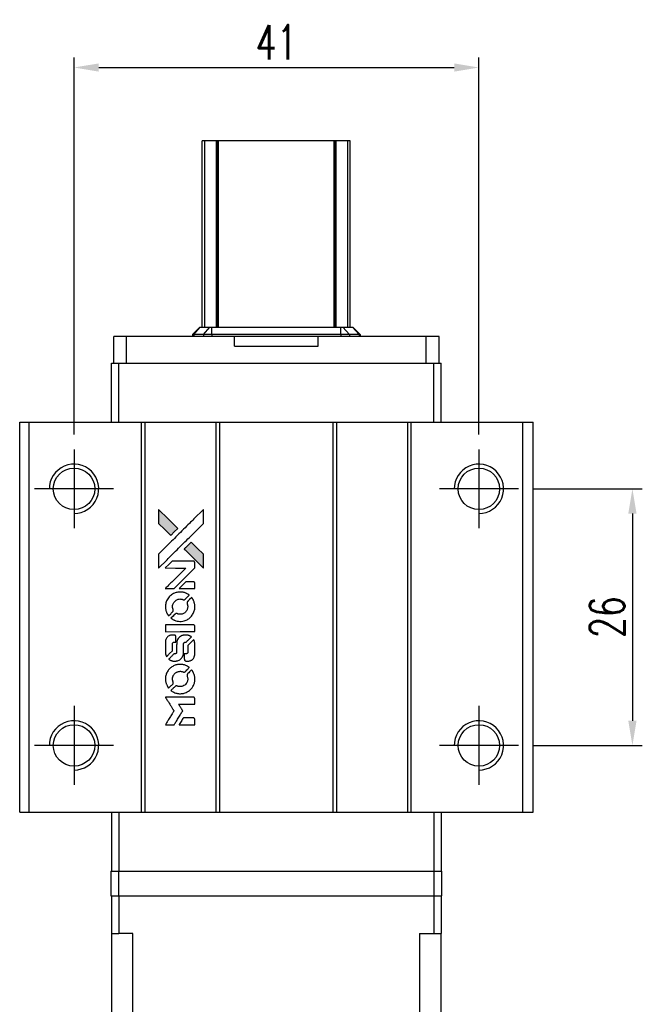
# Model space of a CAD drawing. Header units: millimetres. Extents: x 946 to 1193, y 6 to 211.
# Tile 2 of 3: x 966 to 1029, y 111 to 211. Entities that reach past the tile are written whole.
import ezdxf

# ---------------------------------------------------------------- set-up
doc = ezdxf.new("R2010")
doc.units = ezdxf.units.MM
doc.header["$LTSCALE"] = 0.1
doc.layers.get('0').update_dxf_attribs({"linetype": 'CONTINUOUS'})
doc.layers.get('Defpoints').update_dxf_attribs({"linetype": 'CONTINUOUS'})
doc.styles.add('DIM-7', font='SIMPLEX.shx', dxfattribs={"width": 0.7, "bigfont": 'chineset.shx'})
doc.dimstyles.new('CNS', dxfattribs={"dimtxt": 3.5, "dimasz": 2.5, "dimexe": 1, "dimexo": 1.5, "dimgap": 0.09, "dimtad": 0, "dimdsep": 46, "dimtxsty": 'DIM-7', "dimcen": 0.09, "dimclrd": 1, "dimclre": 1, "dimclrt": 4, "dimadec": 0, "dimazin": 0, "dimtfac": 1, "dimtix": 1, "dimtmove": 2, "dimatfit": 3, "dimfxl": 1, "dimtvp": 0.971429, "dimtolj": 1, "dimarcsym": 0})

# ---------------------------------------------------------------- blocks, each defined once
blk = doc.blocks.new('*D226')
at = {"color": 7, "lineweight": -2}
for p, q in [((971.579, 169.038), (971.579, 207.231)), ((1012.579, 169.038), (1012.579, 207.231)), ((974.079, 206.231), (1010.079, 206.231))]:
    blk.add_line(p, q, dxfattribs=at)
at = {"color": 7}
for points in [[(974.079, 206.647), (974.079, 205.814), (971.579, 206.231)], [(1010.079, 206.647), (1010.079, 205.814), (1012.579, 206.231)]]:
    blk.add_solid(points, dxfattribs=at)
at = {"layer": 'Defpoints', "color": 0}
for p in [(1012.579, 206.231), (971.579, 167.538), (1012.579, 167.538)]:
    blk.add_point(p, dxfattribs=at)
at = {"color": 7, "insert": (992.079, 208.781), "char_height": 3.5, "attachment_point": 5, "style": 'DIM-7'}
blk.add_mtext('\\A1;41', dxfattribs=at)
blk = doc.blocks.new('*D227')
at = {"color": 7, "lineweight": -2}
for p, q in [((1018.079, 163.538), (1029.127, 163.538)), ((1028.127, 161.038), (1028.127, 140.038)), ((1018.079, 137.538), (1029.127, 137.538))]:
    blk.add_line(p, q, dxfattribs=at)
at = {"color": 7}
for points in [[(1027.71, 161.038), (1028.544, 161.038), (1028.127, 163.538)], [(1027.71, 140.038), (1028.544, 140.038), (1028.127, 137.538)]]:
    blk.add_solid(points, dxfattribs=at)
at = {"layer": 'Defpoints', "color": 0}
for p in [(1016.579, 163.538), (1016.579, 137.538), (1028.127, 137.538)]:
    blk.add_point(p, dxfattribs=at)
at = {"color": 7, "insert": (1025.577, 150.538), "char_height": 3.5, "attachment_point": 5, "rotation": 90, "style": 'DIM-7'}
blk.add_mtext('\\A1;26', dxfattribs=at)

msp = doc.modelspace()

# ---------------------------------------------------------------- hatches: boundary and pattern name
at = {"linetype": 'Continuous'}
h = msp.add_hatch(color=256, dxfattribs=at)
h.dxf.hatch_style = 1
h.paths.add_polyline_path([(980.149, 161.446), (980.149, 160.741), (980.149, 160.036), (980.761, 159.429, 0.000288), (980.995, 159.197, 0.000479), (981.194, 159.001, 0.000013), (981.373, 158.823, 0.197177), (981.376, 158.822, 0.197497), (981.378, 158.823, 0.00004), (981.481, 158.925, 0.000834), (981.594, 159.037, 0.000506), (981.729, 159.171), (982.078, 159.52), (981.113, 160.483)])
h.paths.add_polyline_path([(983.448, 158.146), (983.098, 157.797, 0.000476), (982.964, 157.662, 0.000789), (982.851, 157.548, 0.000035), (982.749, 157.446, 0.19758), (982.748, 157.443, 0.198396), (982.749, 157.441, 0.000019), (982.888, 157.301, 0.000582), (983.042, 157.147, 0.000351), (983.225, 156.965, 0.000108), (983.999, 156.193, 0.000692), (984.392, 155.803, 0.000077), (984.664, 155.534, 0.197527), (984.674, 155.53, 0.410181), (984.678, 155.535, 0.000493), (984.68, 155.679, 0.002424), (984.682, 155.878, 0.000529), (984.682, 156.222), (984.682, 156.913), (984.065, 157.53)])

# ---------------------------------------------------------------- linework, layer by layer
at = {"color": 7, "linetype": 'Continuous', "lineweight": 25}
for p, q in [((984.81, 198.788), (984.559, 198.788)), ((984.559, 179.928), (984.559, 198.788)), ((984.559, 198.788), (984.559, 198.788)), ((984.559, 179.928), (984.559, 198.788)), ((985.999, 198.788), (984.81, 198.788)), ((984.81, 179.928), (984.81, 198.788)), ((986.084, 198.788), (985.999, 198.788)), ((985.999, 179.928), (985.999, 198.788)), ((986.209, 198.788), (986.084, 198.788)), ((986.084, 179.928), (986.084, 198.788)), ((986.209, 179.928), (986.209, 198.788)), ((997.909, 198.788), (986.209, 198.788)), ((998.033, 198.788), (997.909, 198.788)), ((997.909, 179.928), (997.909, 198.788)), ((998.119, 198.788), (998.033, 198.788)), ((998.033, 179.928), (998.033, 198.788)), ((999.307, 198.788), (998.119, 198.788)), ((998.119, 179.928), (998.119, 198.788)), ((999.307, 179.928), (999.307, 198.788)), ((999.559, 179.928), (999.559, 198.788)), ((999.559, 179.928), (999.559, 198.788)), ((983.569, 179.188), (984.309, 179.928)), ((983.696, 179.188), (984.342, 179.928)), ((984.309, 179.928), (984.342, 179.928)), ((984.342, 179.928), (985.323, 179.928)), ((984.677, 179.188), (985.323, 179.928)), ((985.323, 179.928), (985.55, 179.928)), ((985.55, 179.188), (985.55, 179.928)), ((985.55, 179.928), (998.588, 179.928)), ((998.588, 179.188), (998.588, 179.928)), ((998.588, 179.928), (998.815, 179.928)), ((999.46, 179.188), (998.815, 179.928)), ((998.815, 179.928), (999.795, 179.928)), ((1000.441, 179.188), (999.795, 179.928)), ((999.795, 179.928), (999.829, 179.928)), ((1000.569, 179.188), (999.829, 179.928)), ((975.594, 176.288), (975.594, 178.988)), ((976.895, 178.988), (975.594, 178.988)), ((976.895, 176.288), (976.895, 178.988)), ((987.819, 178.988), (976.895, 178.988)), ((983.696, 179.188), (983.569, 179.188)), ((983.569, 179.188), (983.569, 178.988)), ((984.677, 179.188), (983.696, 179.188)), ((983.696, 179.188), (983.696, 178.988)), ((985.55, 179.188), (984.677, 179.188)), ((984.677, 179.188), (984.677, 178.988)), ((998.588, 179.188), (985.55, 179.188)), ((985.55, 179.188), (985.55, 178.988)), ((987.819, 177.988), (987.819, 178.988)), ((996.319, 177.988), (996.319, 178.988)), ((1007.242, 178.988), (996.319, 178.988)), ((999.46, 179.188), (998.588, 179.188)), ((998.588, 179.188), (998.588, 178.988)), ((999.46, 179.188), (999.46, 178.988)), ((1000.441, 179.188), (999.46, 179.188)), ((1000.441, 179.188), (1000.441, 178.988)), ((1000.569, 179.188), (1000.441, 179.188)), ((1000.569, 179.188), (1000.569, 178.988)), ((1007.242, 176.288), (1007.242, 178.988)), ((1008.544, 178.988), (1007.242, 178.988)), ((1008.544, 176.288), (1008.544, 178.988)), ((987.819, 177.988), (996.319, 177.988)), ((975.359, 170.288), (975.359, 176.288)), ((975.359, 176.288), (976.117, 176.288)), ((976.117, 170.288), (976.117, 176.288)), ((976.117, 176.288), (1008, 176.288)), ((1008, 170.288), (1008, 176.288)), ((1008, 176.288), (1008.759, 176.288)), ((1008.759, 170.288), (1008.759, 176.288)), ((966.079, 130.788), (966.079, 170.288)), ((966.079, 170.288), (967.029, 170.288)), ((967.029, 130.788), (967.029, 170.288)), ((967.029, 170.288), (978.429, 170.288)), ((978.429, 130.788), (978.429, 170.288)), ((978.429, 170.288), (978.779, 170.288)), ((978.779, 130.788), (978.779, 170.288)), ((978.779, 170.288), (985.979, 170.288)), ((985.979, 130.788), (985.979, 170.288)), ((985.979, 170.288), (986.329, 170.288)), ((986.329, 130.788), (986.329, 170.288)), ((986.329, 170.288), (997.829, 170.288)), ((997.829, 130.788), (997.829, 170.288)), ((997.829, 170.288), (998.179, 170.288)), ((998.179, 130.788), (998.179, 170.288)), ((998.179, 170.288), (1005.379, 170.288)), ((1005.379, 130.788), (1005.379, 170.288)), ((1005.379, 170.288), (1005.729, 170.288)), ((1005.729, 130.788), (1005.729, 170.288)), ((1005.729, 170.288), (1017.029, 170.288)), ((1017.029, 130.788), (1017.029, 170.288)), ((1017.029, 170.288), (1018.079, 170.288)), ((1018.079, 130.788), (1018.079, 170.288)), ((966.079, 130.788), (967.029, 130.788)), ((967.029, 130.788), (978.429, 130.788)), ((975.359, 130.788), (975.359, 124.788)), ((976.117, 130.788), (976.117, 124.788)), ((978.429, 130.788), (978.779, 130.788)), ((978.779, 130.788), (985.979, 130.788)), ((985.979, 130.788), (986.329, 130.788)), ((986.329, 130.788), (997.829, 130.788)), ((997.829, 130.788), (998.179, 130.788)), ((998.179, 130.788), (1005.379, 130.788)), ((1005.379, 130.788), (1005.729, 130.788)), ((1005.729, 130.788), (1017.029, 130.788)), ((1008, 130.788), (1008, 124.788)), ((1008.759, 130.788), (1008.759, 124.788)), ((1017.029, 130.788), (1018.079, 130.788)), ((975.315, 124.788), (975.315, 122.288)), ((975.315, 124.788), (976.099, 124.788)), ((976.099, 124.788), (976.099, 122.288)), ((976.099, 124.788), (1008.018, 124.788)), ((1008.018, 124.788), (1008.018, 122.288)), ((1008.018, 124.788), (1008.802, 124.788)), ((1008.802, 124.788), (1008.802, 122.288)), ((975.315, 122.288), (976.099, 122.288)), ((975.359, 122.288), (975.359, 118.488)), ((976.099, 122.288), (1008.018, 122.288)), ((976.117, 122.288), (976.117, 118.488)), ((1008, 122.288), (1008, 118.488)), ((1008.018, 122.288), (1008.802, 122.288)), ((1008.758, 122.288), (1008.758, 118.488)), ((975.359, 118.488), (976.117, 118.488)), ((975.359, 118.488), (975.359, 109.288)), ((977.539, 118.488), (976.117, 118.488)), ((977.539, 109.288), (977.539, 118.488)), ((1006.578, 118.488), (1008, 118.488)), ((1006.578, 118.488), (1006.578, 109.288)), ((1008, 118.488), (1008.758, 118.488)), ((1008.758, 109.288), (1008.758, 118.488))]:
    msp.add_line(p, q, dxfattribs=at)
for p, q in [((971.579, 167.538), (971.579, 159.538)), ((1012.579, 167.538), (1012.579, 159.538)), ((975.579, 163.538), (967.579, 163.538)), ((1016.579, 163.538), (1008.579, 163.538)), ((971.579, 141.538), (971.579, 133.538)), ((1012.579, 141.538), (1012.579, 133.538)), ((975.579, 137.538), (967.579, 137.538)), ((1016.579, 137.538), (1008.579, 137.538))]:
    msp.add_line(p, q)
for points in [[(980.761, 159.429, 0.000288), (980.995, 159.197, 0.000479), (981.194, 159.001, 0.000013), (981.373, 158.823, 0.197177), (981.376, 158.822, 0.197497), (981.378, 158.823, 0.00004), (981.481, 158.925, 0.000836), (981.595, 159.038, 0.000505), (981.729, 159.171), (982.078, 159.52), (981.113, 160.483), (980.149, 161.446), (980.149, 160.741), (980.149, 160.036)], [(980.997, 156.359, -0.000056), (981.419, 156.781, -0.000021), (982.012, 157.372, -0.000021), (982.658, 158.016, -0.000025), (983.263, 158.62), (984.682, 160.035), (984.68, 160.737), (984.679, 161.438), (983.726, 160.492, 0.000274), (983.269, 160.038, 0.000123), (982.668, 159.439, 0.000121), (982.034, 158.807, 0.000165), (981.462, 158.236), (980.149, 156.925), (980.149, 156.219), (980.149, 155.513)], [(983.225, 156.965, 0.000108), (983.999, 156.193, 0.000692), (984.392, 155.803, 0.000077), (984.664, 155.534, 0.197527), (984.674, 155.53, 0.410182), (984.678, 155.535, 0.000493), (984.68, 155.679, 0.002424), (984.682, 155.878, 0.000529), (984.682, 156.222), (984.682, 156.913), (984.065, 157.53), (983.448, 158.146), (983.098, 157.797, 0.000476), (982.964, 157.662, 0.000789), (982.851, 157.548, 0.000035), (982.749, 157.446, 0.19758), (982.748, 157.443, 0.198396), (982.749, 157.441, 0.000019), (982.888, 157.301, 0.000582), (983.042, 157.147, 0.000351)], [(981.272, 153.43), (981.723, 153.43), (982.766, 154.475), (983.809, 155.52), (983.807, 155.811, 0.0008), (983.806, 155.998, 0.010795), (983.803, 156.066, 0.030495), (983.799, 156.104, 0.080372), (983.79, 156.13, 0.03816), (983.774, 156.155, 0.041799), (983.755, 156.176, 0.042486), (983.733, 156.193, 0.042078), (983.708, 156.207, 0.099276), (983.673, 156.215, 0.003302), (983.528, 156.217, 0.002586), (983.274, 156.218, 0.000204), (982.599, 156.217), (981.518, 156.215), (981.172, 155.868), (980.825, 155.52), (981.864, 155.516), (982.903, 155.513), (981.875, 154.491, 0.000253), (981.48, 154.097, 0.000412), (981.146, 153.763, 0.000041), (980.846, 153.464, 0.041338), (980.834, 153.449), (980.821, 153.43)], [(983.022, 153.43), (983.809, 153.43), (983.807, 153.724), (983.805, 154.017), (983.784, 154.051, 0.03146), (983.773, 154.066, 0.026444), (983.76, 154.081, 0.026444), (983.745, 154.095, 0.031457), (983.729, 154.106), (983.695, 154.127), (983.306, 154.129), (982.916, 154.131), (982.576, 153.786, 0.000745), (982.445, 153.653, 0.001228), (982.335, 153.541, 0.000087), (982.237, 153.439, 0.195134), (982.235, 153.436, 0.412117), (982.238, 153.433, 0.000048), (982.467, 153.432, 0.00109), (982.721, 153.431, 0.000653)], [(980.843, 151.434, 0.023681), (980.862, 151.311, 0.022402), (980.893, 151.188, 0.021929), (980.935, 151.065, 0.020503), (980.989, 150.944, 0.013745), (981.025, 150.875, 0.009767), (981.07, 150.8, 0.009658), (981.114, 150.731, 0.027804), (981.148, 150.686), (981.162, 150.669), (981.38, 150.887, 0.002053), (981.485, 150.993, 0.006738), (981.553, 151.063, 0.007826), (981.598, 151.114, 0.063909), (981.615, 151.139, 0.061532), (981.629, 151.178, 0.068674), (981.632, 151.218, 0.052072), (981.625, 151.265, 0.019648), (981.605, 151.33, -0.018366), (981.58, 151.408, -0.0288), (981.565, 151.477, -0.029061), (981.558, 151.547, -0.019155), (981.558, 151.628, -0.053809), (981.584, 151.803, -0.058833), (981.646, 151.962, -0.058566), (981.744, 152.103, -0.052525), (981.875, 152.224, -0.044733), (981.987, 152.292, -0.040573), (982.112, 152.342, -0.041123), (982.242, 152.37, -0.04951), (982.367, 152.374, -0.017369), (982.425, 152.368, -0.024255), (982.477, 152.359, -0.023787), (982.528, 152.344, -0.015798), (982.585, 152.323, 0.010631), (982.622, 152.309, 0.033653), (982.647, 152.301, 0.037806), (982.671, 152.298, 0.016307), (982.703, 152.297, 0.068179), (982.766, 152.306, 0.095747), (982.817, 152.332, 0.033418), (982.884, 152.391, 0.002133), (983.069, 152.579, 0.001452), (983.172, 152.686, 0.012393), (983.217, 152.735, 0.020479), (983.24, 152.764, 0.344362), (983.24, 152.776, 0.074287), (983.214, 152.799, 0.005454), (983.134, 152.851, 0.008391), (983.049, 152.902, 0.017097), (982.981, 152.938, 0.027375), (982.84, 152.998, 0.02835), (982.695, 153.042, 0.027723), (982.543, 153.069, 0.023913), (982.381, 153.082, 0.027047), (982.187, 153.077, 0.031685), (982.004, 153.05, 0.032425), (981.83, 153.002, 0.031013), (981.661, 152.931, 0.037914), (981.462, 152.812, 0.040153), (981.286, 152.667, 0.039834), (981.135, 152.494, 0.036173), (981.007, 152.294, 0.040752), (980.921, 152.097, 0.035885), (980.864, 151.881, 0.035491), (980.837, 151.656, 0.037615)], [(981.45, 150.392, 0.018008), (981.514, 150.35, 0.009842), (981.595, 150.303, 0.009807), (981.68, 150.259, 0.015716), (981.754, 150.225, 0.048467), (982.02, 150.141, 0.045841), (982.301, 150.108, 0.046006), (982.584, 150.127, 0.049638), (982.85, 150.198, 0.064819), (983.197, 150.381, 0.06695), (983.48, 150.646, 0.066691), (983.685, 150.977, 0.063505), (983.8, 151.355, 0.03135), (983.81, 151.452, 0.010439), (983.813, 151.595, 0.010391), (983.81, 151.737, 0.032408), (983.799, 151.833, 0.015696), (983.776, 151.945, 0.018095), (983.747, 152.05, 0.018551), (983.711, 152.151, 0.018352), (983.668, 152.248, 0.015568), (983.634, 152.313, 0.009832), (983.59, 152.387, 0.009795), (983.546, 152.455, 0.023727), (983.509, 152.503), (983.493, 152.523), (983.277, 152.309, 0.001528), (983.155, 152.188, 0.010022), (983.095, 152.126, 0.019586), (983.061, 152.086, 0.061865), (983.042, 152.056, 0.055054), (983.028, 152.01, 0.061607), (983.024, 151.964, 0.048725), (983.032, 151.91, 0.020221), (983.052, 151.84, -0.017722), (983.074, 151.764, -0.02685), (983.088, 151.696, -0.02759), (983.094, 151.629, -0.020233), (983.093, 151.554, -0.04793), (983.072, 151.411, -0.048386), (983.025, 151.275, -0.047866), (982.951, 151.15, -0.044964), (982.854, 151.038, -0.04333), (982.737, 150.944, -0.050921), (982.613, 150.877, -0.051473), (982.478, 150.838, -0.0459), (982.333, 150.824, -0.019014), (982.262, 150.827, -0.024114), (982.198, 150.835, -0.025081), (982.137, 150.849, -0.023892), (982.076, 150.869, 0.008624), (982.028, 150.886, 0.026486), (981.995, 150.896, 0.035074), (981.967, 150.9, 0.02756), (981.936, 150.901, 0.087163), (981.886, 150.892, 0.073291), (981.839, 150.865, 0.028074), (981.772, 150.806, 0.002594), (981.616, 150.652), (981.395, 150.431)], [(982.32, 149.066), (983.805, 149.067), (983.805, 149.359), (983.805, 149.65), (983.788, 149.684, 0.071429), (983.767, 149.713, 0.054799), (983.738, 149.738, 0.053585), (983.703, 149.757, 0.060698), (983.666, 149.766, 0.033975), (983.605, 149.771, 0.000112), (982.85, 149.771, 0.000726), (982.111, 149.769, 0.001084), (981.464, 149.766), (980.835, 149.762), (980.835, 149.413), (980.835, 149.064)], [(980.84, 146.891, 0.018538), (980.846, 146.846, 0.010695), (980.856, 146.793, 0.01068), (980.869, 146.74, 0.017678), (980.881, 146.696, 0.013849), (980.9, 146.645, 0.011814), (980.922, 146.594, 0.004513), (980.944, 146.546, 0.290035), (980.951, 146.541, 0.196418), (980.955, 146.543, 0.000124), (981.042, 146.628, 0.001477), (981.139, 146.724, 0.000898), (981.253, 146.837), (981.549, 147.134), (981.551, 147.504, -0.001471), (981.553, 147.785, -0.028714), (981.559, 147.871, -0.097073), (981.575, 147.919, -0.084199), (981.609, 147.961, -0.042698), (981.635, 147.98, -0.053912), (981.663, 147.994, -0.051004), (981.694, 148.001, -0.032967), (981.731, 148.003, 0.00807), (981.75, 148.004, 0.003023), (981.776, 148.005, 0.002994), (981.805, 148.006, 0.003629), (981.832, 148.008), (981.896, 148.012), (981.896, 148.296, 0.001618), (981.895, 148.432, 0.005206), (981.894, 148.522, 0.00535), (981.892, 148.585, 0.060675), (981.887, 148.609, 0.048484), (981.882, 148.623, 0.02389), (981.872, 148.639, 0.022812), (981.861, 148.655, 0.02462), (981.847, 148.67, 0.061781), (981.812, 148.699, 0.080179), (981.773, 148.715, 0.048561), (981.718, 148.722, 0.010021), (981.619, 148.724, 0.016602), (981.487, 148.72, 0.031409), (981.381, 148.706, 0.036474), (981.289, 148.681, 0.03439), (981.2, 148.643, 0.065928), (981.059, 148.545, 0.069066), (980.951, 148.415, 0.065697), (980.879, 148.255, 0.051559), (980.843, 148.068, 0.020904), (980.838, 147.968, 0.000451), (980.837, 147.477, 0.000419), (980.836, 146.984, 0.022759)], [(981.225, 146.241, 0.023289), (981.296, 146.196, 0.026845), (981.367, 146.159, 0.026047), (981.444, 146.13, 0.019751), (981.531, 146.106, 0.013249), (981.58, 146.095, 0.025169), (981.62, 146.09, 0.016532), (981.67, 146.088, 0.002937), (981.764, 146.087, 0.003317), (981.848, 146.088, 0.011808), (981.901, 146.09, 0.01777), (981.942, 146.093, 0.021476), (981.979, 146.1, 0.04325), (982.137, 146.149, 0.045753), (982.281, 146.224, 0.04649), (982.406, 146.323, 0.047672), (982.51, 146.442, 0.025315), (982.543, 146.493, 0.015208), (982.578, 146.557, 0.01512), (982.608, 146.624, 0.022488), (982.631, 146.684, 0.027857), (982.655, 146.778, 0.034138), (982.667, 146.868, 0.014286), (982.671, 147.004, 0.00124), (982.672, 147.353, -0.00103), (982.673, 147.566, -0.002552), (982.674, 147.723, -0.001594), (982.676, 147.841, -0.047676), (982.68, 147.871, -0.085307), (982.7, 147.923, -0.097789), (982.737, 147.962, -0.085947), (982.789, 147.988, -0.051339), (982.858, 148.001, 0.014634), (982.881, 148.003, 0.015028), (982.904, 148.007, 0.014927), (982.924, 148.012, 0.059415), (982.936, 148.017, 0.070595), (982.961, 148.035, 0.00028), (983.21, 148.281, 0.000111), (983.465, 148.533, 0.200239), (983.469, 148.544, 0.268906), (983.465, 148.551, 0.001866), (983.404, 148.586, 0.007532), (983.344, 148.618, 0.017818), (983.299, 148.64, 0.013256), (983.249, 148.66, 0.011636), (983.196, 148.678, 0.011528), (983.142, 148.695, 0.012303), (983.088, 148.708, 0.0423), (983.003, 148.719, 0.013657), (982.877, 148.722, 0.013857), (982.75, 148.717, 0.037428), (982.66, 148.705, 0.014927), (982.601, 148.69, 0.0122), (982.538, 148.671, 0.012518), (982.479, 148.65, 0.023062), (982.433, 148.629, 0.065961), (982.266, 148.516, 0.06055), (982.128, 148.36, 0.059676), (982.03, 148.173, 0.060497), (981.979, 147.969, 0.025683), (981.976, 147.925, 0.001528), (981.974, 147.793, 0.002124), (981.973, 147.627, 0.001173), (981.972, 147.423, -0.000809), (981.972, 147.066, -0.017164), (981.968, 146.96, -0.063931), (981.956, 146.905, -0.108429), (981.932, 146.864, -0.052941), (981.905, 146.841, -0.063675), (981.875, 146.826, -0.050562), (981.838, 146.817, -0.020337), (981.785, 146.812, 0.009897), (981.753, 146.809, 0.016482), (981.725, 146.805, 0.019019), (981.704, 146.801, 0.06043), (981.69, 146.796, 0.076267), (981.659, 146.773, 0.00054), (981.429, 146.54, 0.000307), (981.194, 146.301, 0.142594), (981.183, 146.282, 0.232419), (981.185, 146.276, 0.022995), (981.194, 146.266, 0.024627), (981.208, 146.254, 0.015407)], [(982.762, 146.201, 0.065483), (982.779, 146.167, 0.053271), (982.805, 146.136, 0.052018), (982.838, 146.11, 0.0556), (982.875, 146.093, 0.036839), (982.899, 146.086, 0.026922), (982.926, 146.083, 0.016905), (982.964, 146.081, 0.004317), (983.026, 146.081, 0.016369), (983.154, 146.085, 0.029936), (983.257, 146.099, 0.03418), (983.349, 146.123, 0.031327), (983.439, 146.16, 0.046935), (983.549, 146.227, 0.054053), (983.639, 146.31, 0.053701), (983.71, 146.412, 0.045364), (983.762, 146.532, 0.032479), (983.79, 146.638, 0.03386), (983.803, 146.745, 0.013578), (983.808, 146.914, 0.001155), (983.807, 147.349, 0.000413), (983.805, 147.722, 0.005008), (983.803, 147.865, 0.013199), (983.798, 147.946, 0.033956), (983.79, 148.004, 0.013909), (983.775, 148.064, 0.010864), (983.756, 148.129, 0.010938), (983.735, 148.187, 0.028702), (983.717, 148.228), (983.701, 148.259), (983.398, 147.96), (983.094, 147.66), (983.095, 147.31, -0.001504), (983.094, 147.161, -0.00328), (983.093, 147.046, -0.001901), (983.091, 146.956, -0.061333), (983.088, 146.935, -0.063621), (983.075, 146.904, -0.048633), (983.054, 146.875, -0.046769), (983.027, 146.849, -0.047961), (982.995, 146.829, -0.02678), (982.969, 146.817, -0.050957), (982.946, 146.811, -0.029398), (982.916, 146.808, -0.00401), (982.852, 146.806), (982.748, 146.803), (982.749, 146.521, 0.001061), (982.749, 146.353, 0.009147), (982.751, 146.278, 0.020721), (982.755, 146.233, 0.051619)], [(980.843, 144.112, 0.024131), (980.863, 143.984, 0.022344), (980.895, 143.856, 0.021883), (980.939, 143.729, 0.020884), (980.995, 143.603, 0.010669), (981.033, 143.532, 0.010389), (981.073, 143.462, 0.010913), (981.113, 143.4, 0.022227), (981.147, 143.353), (981.161, 143.336), (981.383, 143.561, 0.002452), (981.468, 143.649, 0.003628), (981.543, 143.727, 0.001662), (981.605, 143.794, 0.070159), (981.616, 143.81, 0.047671), (981.621, 143.823, 0.018624), (981.626, 143.842, 0.017921), (981.629, 143.862, 0.018804), (981.631, 143.883, 0.018255), (981.632, 143.911, 0.041312), (981.629, 143.933, 0.037164), (981.624, 143.955, 0.012342), (981.612, 143.986, -0.015101), (981.584, 144.061, -0.035998), (981.57, 144.119, -0.033244), (981.563, 144.181, -0.011249), (981.561, 144.271, -0.004059), (981.561, 144.345, -0.019693), (981.563, 144.387, -0.027943), (981.569, 144.421, -0.014411), (981.579, 144.464, -0.033089), (981.613, 144.564, -0.033887), (981.661, 144.659, -0.034021), (981.72, 144.746, -0.033942), (981.791, 144.824, -0.02816), (981.872, 144.894, -0.035032), (981.955, 144.948, -0.035269), (982.044, 144.991, -0.029196), (982.144, 145.023, -0.037862), (982.259, 145.044, -0.043657), (982.37, 145.046, -0.043064), (982.482, 145.029, -0.035184), (982.597, 144.992, 0.033699), (982.651, 144.974, 0.052815), (982.7, 144.967, 0.059167), (982.745, 144.971, 0.058972), (982.788, 144.985, 0.059208), (982.822, 145.005, 0.021125), (982.864, 145.042, 0.008691), (982.934, 145.11, 0.000851), (983.098, 145.278, 0.001873), (983.182, 145.364, 0.013884), (983.221, 145.406, 0.022355), (983.241, 145.432, 0.341453), (983.241, 145.442, 0.073011), (983.217, 145.464, 0.004587), (983.138, 145.515, 0.00748), (983.057, 145.565, 0.016837), (982.993, 145.6, 0.028606), (982.838, 145.669, 0.031352), (982.68, 145.716, 0.031004), (982.517, 145.744, 0.0268), (982.343, 145.753, 0.026698), (982.158, 145.744, 0.03002), (981.983, 145.714, 0.030357), (981.815, 145.664, 0.028554), (981.65, 145.593, 0.062944), (981.344, 145.39, 0.062206), (981.097, 145.115, 0.062448), (980.926, 144.79, 0.064355), (980.843, 144.435, 0.017377), (980.838, 144.364, 0.008369), (980.837, 144.273, 0.008367), (980.838, 144.182, 0.01757)], [(981.447, 143.064, 0.064158), (981.792, 142.88, 0.06356), (982.172, 142.789, 0.064004), (982.562, 142.797, 0.066747), (982.93, 142.903, 0.04321), (983.161, 143.029, 0.044737), (983.363, 143.192, 0.044901), (983.533, 143.387, 0.044184), (983.666, 143.611, 0.026293), (983.738, 143.781, 0.033344), (983.784, 143.944, 0.033227), (983.809, 144.113, 0.025815), (983.814, 144.299, 0.023119), (983.801, 144.477, 0.031044), (983.772, 144.635, 0.031337), (983.724, 144.788, 0.024258), (983.654, 144.948, 0.015622), (983.623, 145.003, 0.008495), (983.583, 145.07, 0.008415), (983.541, 145.134, 0.020814), (983.508, 145.179), (983.492, 145.199), (983.276, 144.986, 0.002843), (983.116, 144.825, 0.033917), (983.059, 144.759, 0.087906), (983.034, 144.71, 0.073302), (983.026, 144.651, 0.022047), (983.027, 144.623, 0.026465), (983.031, 144.596, 0.022233), (983.038, 144.567, 0.009985), (983.05, 144.529, -0.039011), (983.084, 144.391, -0.044398), (983.095, 144.256, -0.045096), (983.081, 144.122, -0.04265), (983.044, 143.991, -0.071154), (982.942, 143.805, -0.068827), (982.791, 143.654, -0.068713), (982.604, 143.548, -0.070507), (982.397, 143.499, -0.028605), (982.309, 143.495, -0.031418), (982.223, 143.502, -0.031044), (982.138, 143.52, -0.02668), (982.052, 143.549, 0.038913), (982.001, 143.565, 0.043732), (981.95, 143.572, 0.047754), (981.903, 143.57, 0.075756), (981.865, 143.558, 0.07294), (981.845, 143.545, 0.003456), (981.786, 143.49, 0.005023), (981.711, 143.419, 0.002422), (981.617, 143.326, 0.000819), (981.533, 143.242, 0.001349), (981.462, 143.17, 0.0001), (981.398, 143.106, 0.205335), (981.397, 143.104, 0.219821), (981.398, 143.101, 0.002494), (981.412, 143.091, 0.007089), (981.428, 143.078, 0.004494)], [(981.278, 139.638), (981.727, 139.638), (981.802, 139.761, -0.000297), (981.848, 139.836, -0.000037), (981.949, 140.001, -0.000043), (982.069, 140.196, -0.000036), (982.196, 140.404, 0.000044), (982.321, 140.607, 0.000063), (982.432, 140.789, 0.000035), (982.526, 140.942, 0.0009), (982.551, 140.983), (982.587, 141.043), (982.539, 141.122, 0.001175), (982.511, 141.167, 0.000208), (982.458, 141.252, 0.000225), (982.396, 141.352, 0.000203), (982.332, 141.455, -0.000711), (982.271, 141.553, -0.001119), (982.219, 141.638, -0.000263), (982.173, 141.712, -0.04589), (982.169, 141.72, -0.519312), (982.174, 141.727, -0.001914), (982.294, 141.729, -0.003124), (982.493, 141.731, -0.000285), (982.987, 141.731), (983.809, 141.731), (983.809, 142.018, 0.001727), (983.808, 142.223, 0.025279), (983.804, 142.296, 0.073886), (983.793, 142.338, 0.07426), (983.77, 142.375, 0.03264), (983.761, 142.385, 0.01784), (983.749, 142.395, 0.017712), (983.735, 142.405, 0.026854), (983.723, 142.412), (983.694, 142.428), (982.261, 142.429), (980.827, 142.431), (980.837, 142.416, -0.004595), (980.844, 142.404, -0.00016), (980.871, 142.361, -0.000298), (980.903, 142.309, -0.000208), (980.939, 142.251, 0.000986), (981.046, 142.08, 0.00025), (981.219, 141.803, 0.000268), (981.404, 141.508, 0.000436), (981.561, 141.258, -0.002932), (981.613, 141.175, -0.004718), (981.655, 141.104, -0.001113), (981.692, 141.042, -0.227179), (981.692, 141.035, -0.045982), (981.689, 141.028, -0.000145), (981.638, 140.944, -0.000825), (981.579, 140.849, -0.000517), (981.511, 140.739, 0.000056), (981.275, 140.36, 0.000289), (981.145, 140.151, 0.000481), (981.049, 139.994, 0.000418), (980.948, 139.83), (980.83, 139.638)], [(983.019, 139.638), (983.809, 139.638), (983.809, 139.926, 0.000842), (983.808, 140.109, 0.010591), (983.807, 140.178, 0.028995), (983.803, 140.217, 0.069543), (983.794, 140.244, 0.051063), (983.779, 140.27, 0.039932), (983.758, 140.294, 0.039414), (983.732, 140.315, 0.045845), (983.705, 140.33, 0.094811), (983.678, 140.337, 0.007124), (983.6, 140.34, 0.004713), (983.468, 140.341, 0.000534), (983.168, 140.341), (982.655, 140.341), (982.611, 140.268, 0.000828), (982.481, 140.057, 0.000879), (982.354, 139.85, 0.000048), (982.23, 139.647, 0.137596), (982.229, 139.641, 0.413028), (982.23, 139.64, 0.000016), (982.461, 139.639, 0.000623), (982.716, 139.638, 0.000374)]]:
    msp.add_lwpolyline(points, format="xyb", close=True)
for centre in [(971.579, 163.538), (1012.579, 163.538), (971.579, 137.538), (1012.579, 137.538)]:
    msp.add_circle(centre, 2.1, dxfattribs=at)
for centre in [(971.579, 163.538), (1012.579, 163.538), (971.579, 137.538), (1012.579, 137.538)]:
    msp.add_arc(centre, 2.5, 270, 180.88374, dxfattribs=at)
for points, knots in [([(999.559, 198.788), (999.559, 198.788), (999.535, 198.788), (999.44, 198.788), (999.371, 198.788), (999.307, 198.788)], [0, 0, 0, 0, 0.5, 0.5, 1, 1, 1, 1]), ([(996.319, 178.988), (996.319, 178.988), (996.215, 178.988), (995.784, 178.988), (995.457, 178.988), (994.861, 178.988), (994.646, 178.988), (994.309, 178.988), (994.195, 178.988), (993.959, 178.988), (993.837, 178.988), (993.206, 178.988), (992.638, 178.988), (991.499, 178.988), (990.932, 178.988), (990.301, 178.988), (990.178, 178.988), (989.942, 178.988), (989.828, 178.988), (989.491, 178.988), (989.276, 178.988), (988.68, 178.988), (988.353, 178.988), (987.922, 178.988), (987.819, 178.988), (987.819, 178.988)], [0, 0, 0, 0, 0.125, 0.125, 0.25, 0.25, 0.3125, 0.3125, 0.34375, 0.34375, 0.375, 0.375, 0.5, 0.5, 0.625, 0.625, 0.65625, 0.65625, 0.6875, 0.6875, 0.75, 0.75, 0.875, 0.875, 1, 1, 1, 1])]:
    msp.add_open_spline(points, degree=3, knots=knots, dxfattribs=at)

# ---------------------------------------------------------------- dimensions: what is measured, and where the dimension line sits
at = {"color": 7}
dim = msp.add_linear_dim(base=(1012.579, 206.231), p1=(971.579, 167.538), p2=(1012.579, 167.538), dimstyle='CNS', override={"dimgap": 0.8, "dimtad": 1, "dimclrd": 7, "dimclre": 7, "dimclrt": 7, "dimadec": 2, "dimazin": 2, "dimtmove": 1}, dxfattribs=at)
dim.commit()
dim.dimension.update_dxf_attribs({"geometry": '*D226', "text_midpoint": (992.079, 208.781)})
dim = msp.add_linear_dim(base=(1028.127, 137.538), p1=(1016.579, 163.538), p2=(1016.579, 137.538), angle=90, dimstyle='CNS', override={"dimgap": 0.8, "dimtad": 1, "dimclrd": 7, "dimclre": 7, "dimclrt": 7, "dimadec": 2, "dimazin": 2, "dimtmove": 1}, dxfattribs=at)
dim.commit()
dim.dimension.update_dxf_attribs({"geometry": '*D227', "text_midpoint": (1025.577, 150.538)})

doc.saveas('drawing.dxf')
